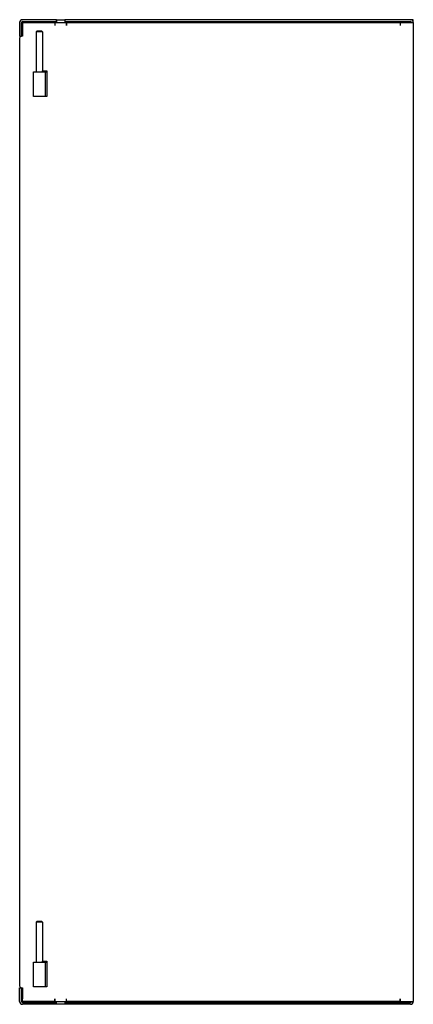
# Model space of a CAD drawing. Header units: inches. Extents: x 41.2 to 53.2, y 11 to 41.
import ezdxf

# ---------------------------------------------------------------- set-up
doc = ezdxf.new("R2010")
doc.units = ezdxf.units.IN
doc.header["$MEASUREMENT"] = 0
doc.layers.add('Visible Edges(ANSI)', color=7, linetype='Continuous', lineweight=25)

msp = doc.modelspace()

# ---------------------------------------------------------------- linework, layer by layer
at = {"layer": 'Visible Edges(ANSI)'}
for p, q in [((41.195, 40.917), (41.195, 40.503)), ((41.25, 40.503), (41.25, 40.917)), ((42.32, 41.003), (41.281, 41.003)), ((41.281, 40.948), (42.32, 40.948)), ((41.281, 40.917), (42.265, 40.917)), ((41.281, 40.917), (41.281, 40.831)), ((41.281, 40.831), (41.281, 40.498)), ((42.266, 40.917), (42.265, 40.917)), ((42.265, 40.917), (42.265, 40.831)), ((42.265, 40.862), (42.266, 40.862)), ((42.266, 40.831), (42.265, 40.831)), ((42.265, 40.831), (42.265, 40.831)), ((42.266, 40.917), (42.625, 40.917)), ((42.266, 40.917), (42.266, 40.831)), ((42.32, 41.003), (42.32, 40.917)), ((42.32, 41.003), (42.57, 41.003)), ((42.32, 40.948), (42.32, 41.003)), ((42.32, 41.003), (42.32, 41.003)), ((42.32, 40.948), (42.32, 40.948)), ((42.57, 41.003), (42.57, 40.917)), ((42.57, 41.003), (42.571, 41.003)), ((42.571, 40.948), (42.57, 40.948)), ((42.571, 41.003), (42.571, 40.948)), ((53.109, 41.003), (42.571, 41.003)), ((42.571, 40.948), (53.109, 40.948)), ((42.625, 40.917), (42.625, 40.917)), ((42.625, 40.917), (52.796, 40.917)), ((42.625, 40.831), (42.625, 40.917)), ((42.625, 40.917), (42.625, 40.831)), ((42.625, 40.862), (42.625, 40.862)), ((42.625, 40.831), (42.625, 40.831)), ((42.625, 40.831), (42.625, 40.831)), ((52.796, 40.917), (52.796, 40.831)), ((52.797, 40.831), (52.796, 40.831)), ((52.796, 40.831), (52.796, 40.831)), ((52.797, 40.917), (53.109, 40.917)), ((52.797, 40.917), (52.797, 40.831)), ((53.109, 40.917), (53.195, 40.917)), ((53.14, 41.003), (53.14, 40.997)), ((53.195, 41.003), (53.14, 41.003)), ((53.195, 40.917), (53.195, 41.003)), ((53.195, 40.917), (53.195, 11.089)), ((41.195, 40.503), (41.25, 40.503)), ((41.732, 40.661), (41.702, 40.631)), ((41.889, 40.631), (41.702, 40.631)), ((41.702, 40.631), (41.702, 39.411)), ((41.732, 40.661), (41.859, 40.661)), ((41.859, 40.661), (41.889, 40.631)), ((41.889, 40.631), (41.889, 39.411)), ((41.195, 40.443), (41.195, 11.563)), ((41.281, 40.498), (41.25, 40.498)), ((41.62, 39.411), (41.97, 39.411)), ((41.62, 38.661), (41.62, 39.411)), ((41.895, 39.441), (42.02, 39.441)), ((41.895, 39.411), (41.895, 39.441)), ((41.97, 39.411), (41.97, 38.661)), ((42.001, 39.411), (41.97, 39.411)), ((42.001, 39.411), (42.02, 39.411)), ((42.02, 39.441), (42.02, 38.661)), ((41.97, 38.661), (41.62, 38.661)), ((42.02, 38.661), (41.97, 38.661)), ((41.732, 13.535), (41.702, 13.505)), ((41.889, 13.505), (41.702, 13.505)), ((41.702, 13.505), (41.702, 12.285)), ((41.732, 13.535), (41.859, 13.535)), ((41.859, 13.535), (41.889, 13.505)), ((41.889, 13.505), (41.889, 12.285)), ((41.895, 12.315), (42.02, 12.315)), ((41.895, 12.285), (41.895, 12.315)), ((42.02, 12.315), (42.02, 11.535)), ((41.62, 12.285), (41.97, 12.285)), ((41.62, 11.535), (41.62, 12.285)), ((41.97, 12.285), (41.97, 11.535)), ((42.001, 12.285), (41.97, 12.285)), ((42.001, 12.285), (42.02, 12.285)), ((41.195, 11.089), (41.195, 11.503)), ((41.195, 11.503), (41.25, 11.503)), ((41.25, 11.508), (41.281, 11.508)), ((41.25, 11.089), (41.25, 11.503)), ((41.281, 11.508), (41.281, 11.175)), ((41.97, 11.535), (41.62, 11.535)), ((42.02, 11.535), (41.97, 11.535)), ((41.281, 11.089), (41.281, 11.175)), ((42.265, 11.089), (42.265, 11.175)), ((42.265, 11.175), (42.265, 11.175)), ((42.265, 11.175), (42.266, 11.175)), ((42.265, 11.144), (42.266, 11.144)), ((42.266, 11.175), (42.266, 11.089)), ((42.625, 11.089), (42.625, 11.175)), ((42.625, 11.175), (42.625, 11.175)), ((42.625, 11.175), (42.625, 11.175)), ((42.625, 11.089), (42.625, 11.175)), ((42.625, 11.144), (42.625, 11.144)), ((52.796, 11.175), (52.796, 11.175)), ((52.796, 11.175), (52.797, 11.175)), ((52.796, 11.089), (52.796, 11.175)), ((52.797, 11.175), (52.797, 11.089)), ((42.265, 11.089), (41.281, 11.089)), ((41.281, 11.058), (42.32, 11.058)), ((42.32, 11.003), (41.281, 11.003)), ((42.266, 11.089), (42.265, 11.089)), ((42.266, 11.089), (42.625, 11.089)), ((42.32, 11.003), (42.32, 11.089)), ((42.32, 11.003), (42.32, 11.058)), ((42.32, 11.058), (42.32, 11.058)), ((42.57, 11.003), (42.32, 11.003)), ((42.32, 11.003), (42.32, 11.003)), ((42.57, 11.089), (42.57, 11.003)), ((42.57, 11.058), (42.571, 11.058)), ((42.571, 11.003), (42.57, 11.003)), ((42.571, 11.058), (42.571, 11.003)), ((42.571, 11.058), (53.109, 11.058)), ((53.109, 11.003), (42.571, 11.003)), ((42.625, 11.089), (42.625, 11.089)), ((52.796, 11.089), (42.625, 11.089)), ((52.797, 11.089), (53.109, 11.089)), ((53.109, 11.089), (53.195, 11.089))]:
    msp.add_line(p, q, dxfattribs=at)
for centre, radius, start, end in [((41.281, 40.917), 0.086, 90, 180), ((41.281, 40.917), 0.031, 90, 180), ((53.109, 40.917), 0.086, 68.8712, 90), ((53.109, 40.917), 0.031, 0, 90), ((53.109, 40.917), 0.086, 0, 68.8712), ((41.25, 40.443), 0.055, 90, 180), ((41.25, 11.563), 0.055, 180, 270), ((41.281, 11.089), 0.086, 180, 270), ((41.281, 11.089), 0.031, 180, 270), ((53.109, 11.089), 0.086, 270, 0), ((53.109, 11.089), 0.031, 270, 0)]:
    msp.add_arc(centre, radius, start, end, dxfattribs=at)

doc.saveas('drawing.dxf')
